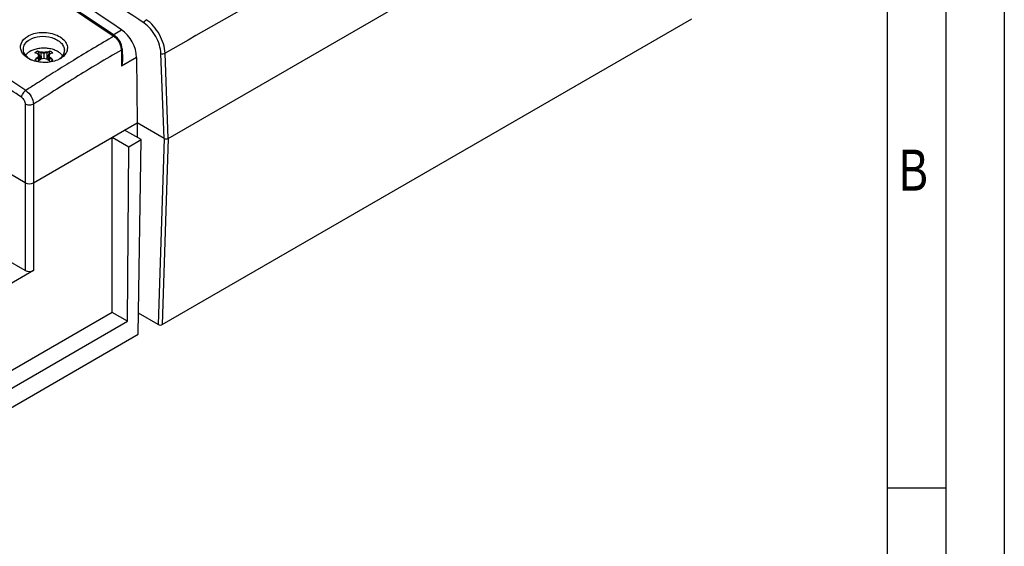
# Model space of a CAD drawing. Header units: millimetres. Extents: x 0 to 594, y 0 to 439.
# Tile 50 of 57: x 510 to 594, y 305 to 350. Entities that reach past the tile are written whole.
import ezdxf

# ---------------------------------------------------------------- set-up
doc = ezdxf.new("R2010")
doc.units = ezdxf.units.MM
doc.header["$LTSCALE"] = 32.67
doc.layers.get('0').update_dxf_attribs({"linetype": 'CONTINUOUS'})
doc.styles.get("Standard").update_dxf_attribs({"font": 'txt', "width": 0.8})

msp = doc.modelspace()

# ---------------------------------------------------------------- linework, layer by layer
at = {"color": 7, "linetype": 'Continuous'}
for p, q in [((594, 420), (594, 0)), ((584, 410), (584, 10)), ((522.655, 339.826), (568.087, 366.056)), ((522.157, 323.948), (567.34, 350.034)), ((518.057, 348.612), (517.779, 348.799)), ((517.949, 348.68), (518.675, 349.1)), ((518.139, 348.557), (518.057, 348.612)), ((518.139, 348.557), (518.139, 348.557)), ((518.346, 348.378), (518.139, 348.557)), ((511.8, 347.125), (511.539, 347.276)), ((511.539, 347.276), (511.783, 346.585)), ((511.8, 347.187), (511.8, 347.125)), ((512.049, 347.086), (511.8, 347.125)), ((511.8, 347.125), (511.806, 346.599)), ((512.049, 347.163), (512.049, 346.651)), ((512.297, 347.125), (512.049, 347.086)), ((512.297, 347.125), (512.291, 346.599)), ((512.559, 347.276), (512.297, 347.125)), ((512.297, 347.187), (512.297, 347.125)), ((512.559, 347.276), (512.315, 346.585)), ((518.662, 347.371), (518.683, 346.005)), ((518.735, 347.473), (518.749, 346.552)), ((522.302, 339.826), (522.035, 347.084)), ((522.655, 339.826), (522.388, 347.093)), ((511.539, 346.687), (511.277, 346.536)), ((511.605, 346.83), (511.539, 346.687)), ((511.539, 346.749), (511.539, 346.687)), ((511.539, 346.687), (511.606, 346.443)), ((511.605, 346.907), (511.605, 346.83)), ((511.605, 346.83), (511.691, 346.513)), ((512.492, 346.83), (512.406, 346.513)), ((512.559, 346.687), (512.491, 346.443)), ((512.492, 346.907), (512.492, 346.83)), ((512.559, 346.687), (512.492, 346.83)), ((512.559, 346.749), (512.559, 346.687)), ((512.82, 346.536), (512.559, 346.687)), ((513.471, 346.651), (513.29, 346.552)), ((519.962, 346.744), (518.683, 346.005)), ((519.962, 346.744), (520.004, 341.153)), ((512.856, 345.426), (512.684, 345.318)), ((512.878, 345.44), (512.856, 345.426)), ((513.002, 345.518), (512.878, 345.44)), ((513.047, 345.546), (513.002, 345.518)), ((514.453, 344.845), (514.207, 344.692)), ((514.708, 345.003), (514.453, 344.845)), ((511.33, 344.453), (511.309, 344.439)), ((510.458, 342.75), (510.458, 328.555)), ((511.165, 342.75), (511.165, 328.555)), ((511.165, 336.05), (520.004, 341.153)), ((522.302, 339.826), (520.004, 341.153)), ((520.004, 341.153), (520.004, 339.928)), ((520.357, 339.724), (518.943, 340.54)), ((517.882, 339.928), (519.296, 339.111)), ((517.882, 324.979), (517.882, 339.928)), ((519.296, 339.111), (520.357, 339.724)), ((520.108, 323.128), (520.357, 339.724)), ((522.302, 339.826), (521.804, 323.948)), ((522.655, 339.826), (522.157, 323.948)), ((519.184, 324.227), (519.296, 339.111)), ((510.458, 336.05), (506.315, 338.441)), ((510.458, 328.555), (508.766, 329.531)), ((511.165, 328.555), (506.89, 326.086)), ((517.882, 324.979), (506.89, 318.633)), ((519.184, 324.227), (517.882, 324.979)), ((521.804, 323.948), (520.135, 324.911)), ((504.503, 315.751), (519.184, 324.227)), ((504.516, 314.125), (520.108, 323.128)), ((589, 310), (584, 310))]:
    msp.add_line(p, q, dxfattribs=at)
at = {"color": 2, "linetype": 'Continuous'}
msp.add_line((589, 415), (589, 5), dxfattribs=at)
at = {"color": 7, "linetype": 'Continuous'}
msp.add_lwpolyline([(518.735, 347.473), (518.687, 347.782), (518.551, 348.099), (518.346, 348.378)], dxfattribs=at)
for centre, radius, start, end in [((257.066, -38.581), 466.941, 56.05884, 59.88999), ((838.291, -200.564), 632.237, 118.882598, 119.977442), ((597.945, 210.518), 159.5, 120.0752, 121.51644), ((517.385, 347.612), 1.124, 51.70944, 55.98178), ((511.531, 343.109), 4.087, 82.72316, 86.2224), ((512.568, 343.087), 4.109, 93.78735, 97.26766), ((598.187, 210.066), 158.672, 120.07858, 121.7428), ((517.626, 347.354), 1.037, 0.93624, 5.80141), ((244.237, -50.019), 475.478, 55.94486, 56.54004), ((511.864, 348.589), 2.239, 242.54469, 244.78747), ((511.915, 348.698), 2.359, 244.78632, 246.87725), ((514.229, 343.181), 4.469, 127.01641, 131.34469), ((516.212, 344.871), 5.036, 156.1566, 158.10518), ((514.434, 343.099), 4.379, 126.97217, 131.38893), ((512.82, 342.41), 4.31, 100.3157, 103.69216), ((511.273, 342.394), 4.327, 76.31448, 79.67824), ((509.607, 343.03), 4.469, 48.6557, 52.984), ((508.062, 344.945), 4.845, 21.85711, 23.88247), ((509.925, 343.25), 4.379, 48.61146, 53.02824), ((600.524, 206.303), 164.441, 121.51471, 122.13851), ((512.358, 348.498), 2.157, 293.28433, 295.58531), ((512.59, 348.082), 1.68, 301.65295, 307.9209), ((243.875, -50.6), 475.485, 55.94527, 56.48875), ((602.656, 202.912), 168.447, 122.28464, 122.83138), ((601.599, 204.508), 165.194, 121.93979, 122.36699), ((603.645, 201.378), 170.272, 122.83939, 123.16391), ((603.04, 202.237), 167.883, 122.36734, 123.17894)]:
    msp.add_arc(centre, radius, start, end, dxfattribs=at)
for centre, major_axis, ratio, start_param, end_param in [((489.293, -12.161), (-227.329, 400.774), 0.582373, -0.862527, -0.699371), ((518.548, 347.532), (-0.987, 1.74), 0.582373, -2.334292, -0.862527), ((522.478, 339.928), (0.25, 0), 0.577869, -2.354512, -0.784629), ((510.811, 336.254), (0.5, 0), 0.577518, -2.356038, -0.785546), ((510.811, 336.254), (0.5, 0), 0.577386, -2.356152, -0.785432), ((510.811, 328.759), (0.5, 0), 0.577386, -2.356152, -0.785432), ((521.98, 324.05), (0.25, 0), 0.577869, -2.354512, -0.784629)]:
    msp.add_ellipse(centre, major_axis=major_axis, ratio=ratio, start_param=start_param, end_param=end_param, dxfattribs=at)
for points, knots in [([(520.598, 349.663), (515.917, 352.841), (497.573, 364.839), (478.365, 375.537), (463.68, 382.524)], [0, 0, 0, 0, 0.258112, 1, 1, 1, 1]), ([(463.749, 379.883), (468.311, 377.688), (486.962, 368.253), (504.881, 357.394), (518.014, 348.544)], [0, 0, 0, 0, 0.242234, 1, 1, 1, 1]), ([(520.598, 349.663), (520.603, 349.722), (520.653, 349.837), (520.737, 349.928), (520.79, 349.958)], [0, 0, 0, 0, 0.494924, 1, 1, 1, 1]), ([(522.035, 347.084), (522.026, 347.326), (521.93, 347.829), (521.622, 348.54), (521.178, 349.177), (520.799, 349.526), (520.598, 349.663)], [0, 0, 0, 0, 0.238397, 0.498513, 0.759429, 1, 1, 1, 1]), ([(522.388, 347.093), (522.378, 347.362), (522.271, 347.92), (521.929, 348.71), (521.435, 349.418), (521.014, 349.806), (520.79, 349.958)], [0, 0, 0, 0, 0.238355, 0.498464, 0.759398, 1, 1, 1, 1]), ([(510.641, 348.538), (510.981, 348.747), (511.815, 348.954), (512.846, 348.809), (513.546, 348.443), (513.912, 348.085), (514.09, 347.655), (514.048, 347.36), (513.997, 347.231)], [0, 0, 0, 0, 0.272558, 0.562285, 0.692971, 0.806657, 0.905524, 1, 1, 1, 1]), ([(510.181, 347.184), (510.118, 347.295), (510.031, 347.538), (510.092, 348.078), (510.407, 348.393), (510.641, 348.538)], [0, 0, 0, 0, 0.242157, 0.475518, 1, 1, 1, 1]), ([(510.299, 347.449), (510.299, 347.6), (510.408, 347.93), (510.663, 348.151), (510.811, 348.243)], [0, 0, 0, 0, 0.464525, 1, 1, 1, 1]), ([(510.811, 348.243), (511.078, 348.409), (511.732, 348.592), (512.558, 348.513), (513.155, 348.268), (513.506, 348.014), (513.74, 347.703), (513.799, 347.463), (513.799, 347.35)], [0, 0, 0, 0, 0.263082, 0.547032, 0.680291, 0.800164, 0.90537, 1, 1, 1, 1]), ([(518.139, 348.557), (518.131, 348.562), (518.09, 348.579), (518.043, 348.561), (518.014, 348.544)], [0, 0, 0, 0, 0.211424, 1, 1, 1, 1]), ([(518.215, 348.373), (518.366, 348.218), (518.524, 347.968), (518.612, 347.695), (518.628, 347.627)], [0, 0, 0, 0, 0.754792, 1, 1, 1, 1]), ([(510.504, 346.815), (510.471, 346.842), (510.347, 346.95), (510.241, 347.08), (510.181, 347.184)], [0, 0, 0, 0, 0.264462, 1, 1, 1, 1]), ([(510.651, 346.751), (510.545, 346.845), (510.37, 347.055), (510.299, 347.324), (510.299, 347.449)], [0, 0, 0, 0, 0.528968, 1, 1, 1, 1]), ([(510.885, 347.275), (510.844, 347.251), (510.766, 347.202), (510.631, 347.094), (510.546, 346.998), (510.503, 346.93)], [0, 0, 0, 0, 0.273485, 0.531211, 1, 1, 1, 1]), ([(510.885, 347.275), (510.936, 347.305), (511.046, 347.36), (511.221, 347.428), (511.411, 347.482), (511.679, 347.535), (512.028, 347.563), (512.377, 347.54), (512.648, 347.491), (512.84, 347.439), (513.018, 347.374), (513.181, 347.296), (513.326, 347.207), (513.449, 347.107), (513.55, 346.999), (513.602, 346.92), (513.624, 346.88)], [0, 0, 0, 0, 0.059575, 0.12253, 0.18838, 0.256518, 0.396744, 0.537276, 0.605785, 0.672135, 0.735702, 0.795973, 0.852584, 0.905363, 0.95438, 1, 1, 1, 1]), ([(511.395, 347.208), (511.384, 347.202), (511.343, 347.177), (511.304, 347.148), (511.277, 347.125)], [0, 0, 0, 0, 0.260368, 1, 1, 1, 1]), ([(511.539, 347.036), (511.517, 347.045), (511.431, 347.078), (511.343, 347.107), (511.277, 347.125)], [0, 0, 0, 0, 0.255719, 1, 1, 1, 1]), ([(511.539, 347.276), (511.526, 347.271), (511.476, 347.251), (511.429, 347.228), (511.395, 347.208)], [0, 0, 0, 0, 0.25837, 1, 1, 1, 1]), ([(511.539, 347.276), (511.56, 347.27), (511.649, 347.244), (511.736, 347.213), (511.8, 347.187)], [0, 0, 0, 0, 0.244411, 1, 1, 1, 1]), ([(511.605, 346.907), (511.6, 346.918), (511.578, 346.962), (511.556, 347.004), (511.539, 347.036)], [0, 0, 0, 0, 0.259214, 1, 1, 1, 1]), ([(512.297, 347.187), (512.319, 347.196), (512.405, 347.229), (512.493, 347.258), (512.559, 347.276)], [0, 0, 0, 0, 0.255719, 1, 1, 1, 1]), ([(512.559, 347.036), (512.553, 347.026), (512.53, 346.983), (512.508, 346.94), (512.492, 346.907)], [0, 0, 0, 0, 0.240759, 1, 1, 1, 1]), ([(512.82, 347.125), (512.784, 347.156), (512.7, 347.214), (512.608, 347.257), (512.559, 347.276)], [0, 0, 0, 0, 0.474937, 1, 1, 1, 1]), ([(512.82, 347.125), (512.799, 347.119), (512.71, 347.093), (512.623, 347.062), (512.559, 347.036)], [0, 0, 0, 0, 0.244411, 1, 1, 1, 1]), ([(513.799, 347.35), (513.799, 347.253), (513.757, 347.052), (513.645, 346.881), (513.577, 346.804)], [0, 0, 0, 0, 0.482224, 1, 1, 1, 1]), ([(513.997, 347.231), (513.979, 347.187), (513.889, 347.004), (513.745, 346.852), (513.622, 346.756)], [0, 0, 0, 0, 0.234306, 1, 1, 1, 1]), ([(518.735, 347.473), (518.736, 347.464), (518.728, 347.42), (518.691, 347.388), (518.662, 347.371)], [0, 0, 0, 0, 0.219076, 1, 1, 1, 1]), ([(522.035, 347.084), (522.088, 347.057), (522.213, 347.038), (522.336, 347.063), (522.388, 347.093)], [0, 0, 0, 0, 0.497137, 1, 1, 1, 1]), ([(510.831, 346.602), (510.801, 346.618), (510.687, 346.68), (510.579, 346.754), (510.504, 346.815)], [0, 0, 0, 0, 0.258658, 1, 1, 1, 1]), ([(513.211, 346.517), (512.867, 346.369), (512.101, 346.239), (511.338, 346.379), (510.988, 346.528)], [0, 0, 0, 0, 0.495928, 1, 1, 1, 1]), ([(511.277, 346.536), (511.313, 346.504), (511.397, 346.446), (511.489, 346.404), (511.539, 346.385)], [0, 0, 0, 0, 0.474937, 1, 1, 1, 1]), ([(512.559, 346.385), (512.571, 346.39), (512.621, 346.41), (512.669, 346.433), (512.703, 346.453)], [0, 0, 0, 0, 0.25837, 1, 1, 1, 1]), ([(512.703, 346.453), (512.714, 346.459), (512.755, 346.484), (512.794, 346.512), (512.82, 346.536)], [0, 0, 0, 0, 0.260368, 1, 1, 1, 1]), ([(513.577, 346.804), (513.557, 346.781), (513.469, 346.69), (513.368, 346.613), (513.286, 346.562)], [0, 0, 0, 0, 0.238962, 1, 1, 1, 1]), ([(518.749, 346.554), (518.75, 346.507), (518.745, 346.323), (518.716, 346.139), (518.683, 346.005)], [0, 0, 0, 0, 0.253293, 1, 1, 1, 1]), ([(510.5, 343.914), (510.401, 343.851), (510.243, 343.674), (510.15, 343.454), (510.14, 343.341)], [0, 0, 0, 0, 0.508446, 1, 1, 1, 1]), ([(510.5, 343.914), (510.692, 343.785), (510.996, 343.423), (511.157, 342.976), (511.165, 342.75)], [0, 0, 0, 0, 0.505632, 1, 1, 1, 1]), ([(510.14, 343.341), (510.235, 343.277), (510.385, 343.091), (510.458, 342.864), (510.458, 342.75)], [0, 0, 0, 0, 0.503006, 1, 1, 1, 1]), ([(511.165, 342.75), (511.059, 342.691), (510.811, 342.645), (510.563, 342.691), (510.458, 342.75)], [0, 0, 0, 0, 0.499999, 1, 1, 1, 1])]:
    msp.add_open_spline(points, degree=3, knots=knots, dxfattribs=at)
for points in [[(518.082, 348.495), (518.129, 348.458), (518.174, 348.417), (518.215, 348.373)], [(518.628, 347.627), (518.641, 347.571), (518.651, 347.515), (518.657, 347.459)], [(510.832, 346.612), (510.768, 346.654), (510.707, 346.7), (510.651, 346.751)]]:
    msp.add_open_spline(points, degree=3, dxfattribs=at)

# ---------------------------------------------------------------- texts
at = {"color": 2, "linetype": 'Continuous', "insert": (585.017, 338.874), "char_height": 3.5, "width": 2.8, "attachment_point": 1, "line_spacing_factor": 0.9}
msp.add_mtext('B', dxfattribs=at)

doc.saveas('drawing.dxf')
